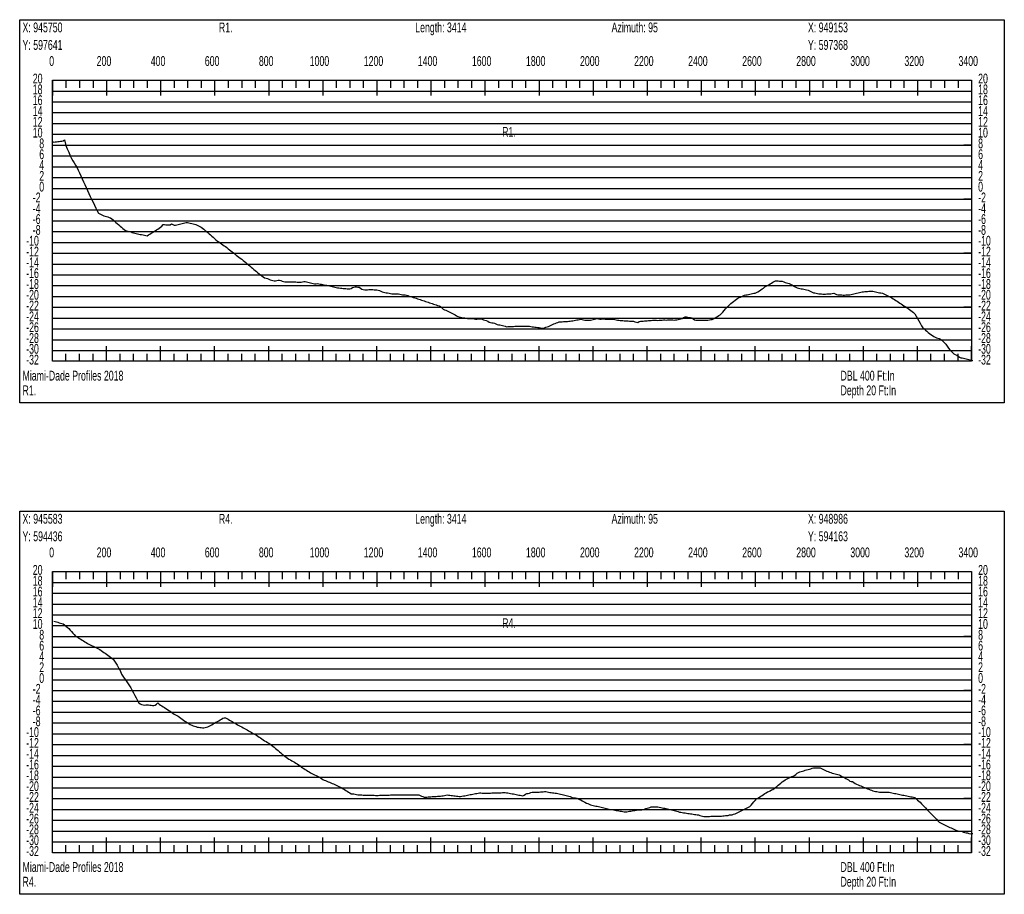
# Model space of a CAD drawing. Header units: feet. Extents: x 1 to 30, y -268 to -1.
# Tile 90 of 94: x 1 to 10, y -9 to -1. Entities that reach past the tile are written whole.
import ezdxf

# ---------------------------------------------------------------- set-up
doc = ezdxf.new("R2010")
doc.units = ezdxf.units.FT
doc.header["$MEASUREMENT"] = 0
doc.layers.add('LABELS', color=7, linetype='Continuous')
doc.layers.add('XSECTION', color=7, linetype='Continuous')

msp = doc.modelspace()

# ---------------------------------------------------------------- linework, layer by layer
at = {"layer": 'XSECTION', "color": 0, "linetype": 'Continuous'}
for points in [[(1, -1), (10.106, -1), (10.106, -4.545), (1, -4.545), (1, -1)], [(1.303, -1.56), (9.803, -1.56), (9.803, -4.16), (1.303, -4.16), (1.303, -1.56)], [(1.303, -1.56), (1.303, -1.701)], [(1.303, -1.56), (1.303, -1.701)], [(1.303, -1.56), (1.303, -1.63)], [(1.303, -1.56), (1.303, -1.63)], [(1.428, -1.56), (1.428, -1.63)], [(1.553, -1.56), (1.553, -1.63)], [(1.678, -1.56), (1.678, -1.63)], [(1.803, -1.56), (1.803, -1.701)], [(1.803, -1.56), (1.803, -1.63)], [(1.928, -1.56), (1.928, -1.63)], [(2.053, -1.56), (2.053, -1.63)], [(2.178, -1.56), (2.178, -1.63)], [(2.303, -1.56), (2.303, -1.701)], [(2.303, -1.56), (2.303, -1.63)], [(2.428, -1.56), (2.428, -1.63)], [(2.553, -1.56), (2.553, -1.63)], [(2.678, -1.56), (2.678, -1.63)], [(2.803, -1.56), (2.803, -1.701)], [(2.803, -1.56), (2.803, -1.63)], [(2.928, -1.56), (2.928, -1.63)], [(3.053, -1.56), (3.053, -1.63)], [(3.178, -1.56), (3.178, -1.63)], [(3.303, -1.56), (3.303, -1.701)], [(3.303, -1.56), (3.303, -1.63)], [(3.428, -1.56), (3.428, -1.63)], [(3.553, -1.56), (3.553, -1.63)], [(3.678, -1.56), (3.678, -1.63)], [(3.803, -1.56), (3.803, -1.701)], [(3.803, -1.56), (3.803, -1.63)], [(3.928, -1.56), (3.928, -1.63)], [(4.053, -1.56), (4.053, -1.63)], [(4.178, -1.56), (4.178, -1.63)], [(4.303, -1.56), (4.303, -1.701)], [(4.303, -1.56), (4.303, -1.63)], [(4.428, -1.56), (4.428, -1.63)], [(4.553, -1.56), (4.553, -1.63)], [(4.678, -1.56), (4.678, -1.63)], [(4.803, -1.56), (4.803, -1.701)], [(4.803, -1.56), (4.803, -1.63)], [(4.928, -1.56), (4.928, -1.63)], [(5.053, -1.56), (5.053, -1.63)], [(5.178, -1.56), (5.178, -1.63)], [(5.303, -1.56), (5.303, -1.701)], [(5.303, -1.56), (5.303, -1.63)], [(5.428, -1.56), (5.428, -1.63)], [(5.553, -1.56), (5.553, -1.63)], [(5.678, -1.56), (5.678, -1.63)], [(5.803, -1.56), (5.803, -1.701)], [(5.803, -1.56), (5.803, -1.63)], [(5.928, -1.56), (5.928, -1.63)], [(6.053, -1.56), (6.053, -1.63)], [(6.178, -1.56), (6.178, -1.63)], [(6.303, -1.56), (6.303, -1.701)], [(6.303, -1.56), (6.303, -1.63)], [(6.428, -1.56), (6.428, -1.63)], [(6.553, -1.56), (6.553, -1.63)], [(6.678, -1.56), (6.678, -1.63)], [(6.803, -1.56), (6.803, -1.701)], [(6.803, -1.56), (6.803, -1.63)], [(6.928, -1.56), (6.928, -1.63)], [(7.053, -1.56), (7.053, -1.63)], [(7.178, -1.56), (7.178, -1.63)], [(7.303, -1.56), (7.303, -1.701)], [(7.303, -1.56), (7.303, -1.63)], [(7.428, -1.56), (7.428, -1.63)], [(7.553, -1.56), (7.553, -1.63)], [(7.678, -1.56), (7.678, -1.63)], [(7.803, -1.56), (7.803, -1.701)], [(7.803, -1.56), (7.803, -1.63)], [(7.928, -1.56), (7.928, -1.63)], [(8.053, -1.56), (8.053, -1.63)], [(8.178, -1.56), (8.178, -1.63)], [(8.303, -1.56), (8.303, -1.701)], [(8.303, -1.56), (8.303, -1.63)], [(8.428, -1.56), (8.428, -1.63)], [(8.553, -1.56), (8.553, -1.63)], [(8.678, -1.56), (8.678, -1.63)], [(8.803, -1.56), (8.803, -1.701)], [(8.803, -1.56), (8.803, -1.63)], [(8.928, -1.56), (8.928, -1.63)], [(9.053, -1.56), (9.053, -1.63)], [(9.178, -1.56), (9.178, -1.63)], [(9.303, -1.56), (9.303, -1.701)], [(9.303, -1.56), (9.303, -1.63)], [(9.428, -1.56), (9.428, -1.63)], [(9.553, -1.56), (9.553, -1.63)], [(9.678, -1.56), (9.678, -1.63)], [(9.803, -1.56), (9.803, -1.701)], [(9.803, -1.56), (9.803, -1.63)], [(1.303, -2.16), (1.373, -2.16)], [(9.803, -2.16), (9.733, -2.16)], [(1.303, -2.66), (1.373, -2.66)], [(9.803, -2.66), (9.733, -2.66)], [(1.303, -3.16), (1.373, -3.16)], [(9.803, -3.16), (9.733, -3.16)], [(1.303, -3.66), (1.373, -3.66)], [(9.803, -3.66), (9.733, -3.66)], [(1.303, -4.16), (1.303, -4.019)], [(1.303, -4.16), (1.303, -4.019)], [(1.303, -4.16), (1.303, -4.09)], [(1.303, -4.16), (1.303, -4.09)], [(1.428, -4.16), (1.428, -4.09)], [(1.553, -4.16), (1.553, -4.09)], [(1.678, -4.16), (1.678, -4.09)], [(1.803, -4.16), (1.803, -4.019)], [(1.803, -4.16), (1.803, -4.09)], [(1.928, -4.16), (1.928, -4.09)], [(2.053, -4.16), (2.053, -4.09)], [(2.178, -4.16), (2.178, -4.09)], [(2.303, -4.16), (2.303, -4.019)], [(2.303, -4.16), (2.303, -4.09)], [(2.428, -4.16), (2.428, -4.09)], [(2.553, -4.16), (2.553, -4.09)], [(2.678, -4.16), (2.678, -4.09)], [(2.803, -4.16), (2.803, -4.019)], [(2.803, -4.16), (2.803, -4.09)], [(2.928, -4.16), (2.928, -4.09)], [(3.053, -4.16), (3.053, -4.09)], [(3.178, -4.16), (3.178, -4.09)], [(3.303, -4.16), (3.303, -4.019)], [(3.303, -4.16), (3.303, -4.09)], [(3.428, -4.16), (3.428, -4.09)], [(3.553, -4.16), (3.553, -4.09)], [(3.678, -4.16), (3.678, -4.09)], [(3.803, -4.16), (3.803, -4.019)], [(3.803, -4.16), (3.803, -4.09)], [(3.928, -4.16), (3.928, -4.09)], [(4.053, -4.16), (4.053, -4.09)], [(4.178, -4.16), (4.178, -4.09)], [(4.303, -4.16), (4.303, -4.019)], [(4.303, -4.16), (4.303, -4.09)], [(4.428, -4.16), (4.428, -4.09)], [(4.553, -4.16), (4.553, -4.09)], [(4.678, -4.16), (4.678, -4.09)], [(4.803, -4.16), (4.803, -4.019)], [(4.803, -4.16), (4.803, -4.09)], [(4.928, -4.16), (4.928, -4.09)], [(5.053, -4.16), (5.053, -4.09)], [(5.178, -4.16), (5.178, -4.09)], [(5.303, -4.16), (5.303, -4.019)], [(5.303, -4.16), (5.303, -4.09)], [(5.428, -4.16), (5.428, -4.09)], [(5.553, -4.16), (5.553, -4.09)], [(5.678, -4.16), (5.678, -4.09)], [(5.803, -4.16), (5.803, -4.019)], [(5.803, -4.16), (5.803, -4.09)], [(5.928, -4.16), (5.928, -4.09)], [(6.053, -4.16), (6.053, -4.09)], [(6.178, -4.16), (6.178, -4.09)], [(6.303, -4.16), (6.303, -4.019)], [(6.303, -4.16), (6.303, -4.09)], [(6.428, -4.16), (6.428, -4.09)], [(6.553, -4.16), (6.553, -4.09)], [(6.678, -4.16), (6.678, -4.09)], [(6.803, -4.16), (6.803, -4.019)], [(6.803, -4.16), (6.803, -4.09)], [(6.928, -4.16), (6.928, -4.09)], [(7.053, -4.16), (7.053, -4.09)], [(7.178, -4.16), (7.178, -4.09)], [(7.303, -4.16), (7.303, -4.019)], [(7.303, -4.16), (7.303, -4.09)], [(7.428, -4.16), (7.428, -4.09)], [(7.553, -4.16), (7.553, -4.09)], [(7.678, -4.16), (7.678, -4.09)], [(7.803, -4.16), (7.803, -4.019)], [(7.803, -4.16), (7.803, -4.09)], [(7.928, -4.16), (7.928, -4.09)], [(8.053, -4.16), (8.053, -4.09)], [(8.178, -4.16), (8.178, -4.09)], [(8.303, -4.16), (8.303, -4.019)], [(8.303, -4.16), (8.303, -4.09)], [(8.428, -4.16), (8.428, -4.09)], [(8.553, -4.16), (8.553, -4.09)], [(8.678, -4.16), (8.678, -4.09)], [(8.803, -4.16), (8.803, -4.019)], [(8.803, -4.16), (8.803, -4.09)], [(8.928, -4.16), (8.928, -4.09)], [(9.053, -4.16), (9.053, -4.09)], [(9.178, -4.16), (9.178, -4.09)], [(9.303, -4.16), (9.303, -4.019)], [(9.303, -4.16), (9.303, -4.09)], [(9.428, -4.16), (9.428, -4.09)], [(9.553, -4.16), (9.553, -4.09)], [(9.678, -4.16), (9.678, -4.09)], [(9.803, -4.16), (9.803, -4.019)], [(9.803, -4.16), (9.803, -4.09)], [(1, -5.545), (10.106, -5.545), (10.106, -9.09), (1, -9.09), (1, -5.545)], [(1.303, -6.105), (9.803, -6.105), (9.803, -8.705), (1.303, -8.705), (1.303, -6.105)], [(1.303, -6.105), (1.303, -6.246)], [(1.303, -6.105), (1.303, -6.246)], [(1.303, -6.105), (1.303, -6.175)], [(1.303, -6.105), (1.303, -6.175)], [(1.428, -6.105), (1.428, -6.175)], [(1.553, -6.105), (1.553, -6.175)], [(1.678, -6.105), (1.678, -6.175)], [(1.803, -6.105), (1.803, -6.246)], [(1.803, -6.105), (1.803, -6.175)], [(1.928, -6.105), (1.928, -6.175)], [(2.053, -6.105), (2.053, -6.175)], [(2.178, -6.105), (2.178, -6.175)], [(2.303, -6.105), (2.303, -6.246)], [(2.303, -6.105), (2.303, -6.175)], [(2.428, -6.105), (2.428, -6.175)], [(2.553, -6.105), (2.553, -6.175)], [(2.678, -6.105), (2.678, -6.175)], [(2.803, -6.105), (2.803, -6.246)], [(2.803, -6.105), (2.803, -6.175)], [(2.928, -6.105), (2.928, -6.175)], [(3.053, -6.105), (3.053, -6.175)], [(3.178, -6.105), (3.178, -6.175)], [(3.303, -6.105), (3.303, -6.246)], [(3.303, -6.105), (3.303, -6.175)], [(3.428, -6.105), (3.428, -6.175)], [(3.553, -6.105), (3.553, -6.175)], [(3.678, -6.105), (3.678, -6.175)], [(3.803, -6.105), (3.803, -6.246)], [(3.803, -6.105), (3.803, -6.175)], [(3.928, -6.105), (3.928, -6.175)], [(4.053, -6.105), (4.053, -6.175)], [(4.178, -6.105), (4.178, -6.175)], [(4.303, -6.105), (4.303, -6.246)], [(4.303, -6.105), (4.303, -6.175)], [(4.428, -6.105), (4.428, -6.175)], [(4.553, -6.105), (4.553, -6.175)], [(4.678, -6.105), (4.678, -6.175)], [(4.803, -6.105), (4.803, -6.246)], [(4.803, -6.105), (4.803, -6.175)], [(4.928, -6.105), (4.928, -6.175)], [(5.053, -6.105), (5.053, -6.175)], [(5.178, -6.105), (5.178, -6.175)], [(5.303, -6.105), (5.303, -6.246)], [(5.303, -6.105), (5.303, -6.175)], [(5.428, -6.105), (5.428, -6.175)], [(5.553, -6.105), (5.553, -6.175)], [(5.678, -6.105), (5.678, -6.175)], [(5.803, -6.105), (5.803, -6.246)], [(5.803, -6.105), (5.803, -6.175)], [(5.928, -6.105), (5.928, -6.175)], [(6.053, -6.105), (6.053, -6.175)], [(6.178, -6.105), (6.178, -6.175)], [(6.303, -6.105), (6.303, -6.246)], [(6.303, -6.105), (6.303, -6.175)], [(6.428, -6.105), (6.428, -6.175)], [(6.553, -6.105), (6.553, -6.175)], [(6.678, -6.105), (6.678, -6.175)], [(6.803, -6.105), (6.803, -6.246)], [(6.803, -6.105), (6.803, -6.175)], [(6.928, -6.105), (6.928, -6.175)], [(7.053, -6.105), (7.053, -6.175)], [(7.178, -6.105), (7.178, -6.175)], [(7.303, -6.105), (7.303, -6.246)], [(7.303, -6.105), (7.303, -6.175)], [(7.428, -6.105), (7.428, -6.175)], [(7.553, -6.105), (7.553, -6.175)], [(7.678, -6.105), (7.678, -6.175)], [(7.803, -6.105), (7.803, -6.246)], [(7.803, -6.105), (7.803, -6.175)], [(7.928, -6.105), (7.928, -6.175)], [(8.053, -6.105), (8.053, -6.175)], [(8.178, -6.105), (8.178, -6.175)], [(8.303, -6.105), (8.303, -6.246)], [(8.303, -6.105), (8.303, -6.175)], [(8.428, -6.105), (8.428, -6.175)], [(8.553, -6.105), (8.553, -6.175)], [(8.678, -6.105), (8.678, -6.175)], [(8.803, -6.105), (8.803, -6.246)], [(8.803, -6.105), (8.803, -6.175)], [(8.928, -6.105), (8.928, -6.175)], [(9.053, -6.105), (9.053, -6.175)], [(9.178, -6.105), (9.178, -6.175)], [(9.303, -6.105), (9.303, -6.246)], [(9.303, -6.105), (9.303, -6.175)], [(9.428, -6.105), (9.428, -6.175)], [(9.553, -6.105), (9.553, -6.175)], [(9.678, -6.105), (9.678, -6.175)], [(9.803, -6.105), (9.803, -6.246)], [(9.803, -6.105), (9.803, -6.175)], [(1.303, -6.705), (1.373, -6.705)], [(9.803, -6.705), (9.733, -6.705)], [(1.303, -7.205), (1.373, -7.205)], [(9.803, -7.205), (9.733, -7.205)], [(1.303, -7.705), (1.373, -7.705)], [(9.803, -7.705), (9.733, -7.705)], [(1.303, -8.205), (1.373, -8.205)], [(9.803, -8.205), (9.733, -8.205)], [(1.303, -8.705), (1.303, -8.564)], [(1.303, -8.705), (1.303, -8.564)], [(1.303, -8.705), (1.303, -8.635)], [(1.303, -8.705), (1.303, -8.635)], [(1.428, -8.705), (1.428, -8.635)], [(1.553, -8.705), (1.553, -8.635)], [(1.678, -8.705), (1.678, -8.635)], [(1.803, -8.705), (1.803, -8.564)], [(1.803, -8.705), (1.803, -8.635)], [(1.928, -8.705), (1.928, -8.635)], [(2.053, -8.705), (2.053, -8.635)], [(2.178, -8.705), (2.178, -8.635)], [(2.303, -8.705), (2.303, -8.564)], [(2.303, -8.705), (2.303, -8.635)], [(2.428, -8.705), (2.428, -8.635)], [(2.553, -8.705), (2.553, -8.635)], [(2.678, -8.705), (2.678, -8.635)], [(2.803, -8.705), (2.803, -8.564)], [(2.803, -8.705), (2.803, -8.635)], [(2.928, -8.705), (2.928, -8.635)], [(3.053, -8.705), (3.053, -8.635)], [(3.178, -8.705), (3.178, -8.635)], [(3.303, -8.705), (3.303, -8.564)], [(3.303, -8.705), (3.303, -8.635)], [(3.428, -8.705), (3.428, -8.635)], [(3.553, -8.705), (3.553, -8.635)], [(3.678, -8.705), (3.678, -8.635)], [(3.803, -8.705), (3.803, -8.564)], [(3.803, -8.705), (3.803, -8.635)], [(3.928, -8.705), (3.928, -8.635)], [(4.053, -8.705), (4.053, -8.635)], [(4.178, -8.705), (4.178, -8.635)], [(4.303, -8.705), (4.303, -8.564)], [(4.303, -8.705), (4.303, -8.635)], [(4.428, -8.705), (4.428, -8.635)], [(4.553, -8.705), (4.553, -8.635)], [(4.678, -8.705), (4.678, -8.635)], [(4.803, -8.705), (4.803, -8.564)], [(4.803, -8.705), (4.803, -8.635)], [(4.928, -8.705), (4.928, -8.635)], [(5.053, -8.705), (5.053, -8.635)], [(5.178, -8.705), (5.178, -8.635)], [(5.303, -8.705), (5.303, -8.564)], [(5.303, -8.705), (5.303, -8.635)], [(5.428, -8.705), (5.428, -8.635)], [(5.553, -8.705), (5.553, -8.635)], [(5.678, -8.705), (5.678, -8.635)], [(5.803, -8.705), (5.803, -8.564)], [(5.803, -8.705), (5.803, -8.635)], [(5.928, -8.705), (5.928, -8.635)], [(6.053, -8.705), (6.053, -8.635)], [(6.178, -8.705), (6.178, -8.635)], [(6.303, -8.705), (6.303, -8.564)], [(6.303, -8.705), (6.303, -8.635)], [(6.428, -8.705), (6.428, -8.635)], [(6.553, -8.705), (6.553, -8.635)], [(6.678, -8.705), (6.678, -8.635)], [(6.803, -8.705), (6.803, -8.564)], [(6.803, -8.705), (6.803, -8.635)], [(6.928, -8.705), (6.928, -8.635)], [(7.053, -8.705), (7.053, -8.635)], [(7.178, -8.705), (7.178, -8.635)], [(7.303, -8.705), (7.303, -8.564)], [(7.303, -8.705), (7.303, -8.635)], [(7.428, -8.705), (7.428, -8.635)], [(7.553, -8.705), (7.553, -8.635)], [(7.678, -8.705), (7.678, -8.635)], [(7.803, -8.705), (7.803, -8.564)], [(7.803, -8.705), (7.803, -8.635)], [(7.928, -8.705), (7.928, -8.635)], [(8.053, -8.705), (8.053, -8.635)], [(8.178, -8.705), (8.178, -8.635)], [(8.303, -8.705), (8.303, -8.564)], [(8.303, -8.705), (8.303, -8.635)], [(8.428, -8.705), (8.428, -8.635)], [(8.553, -8.705), (8.553, -8.635)], [(8.678, -8.705), (8.678, -8.635)], [(8.803, -8.705), (8.803, -8.564)], [(8.803, -8.705), (8.803, -8.635)], [(8.928, -8.705), (8.928, -8.635)], [(9.053, -8.705), (9.053, -8.635)], [(9.178, -8.705), (9.178, -8.635)], [(9.303, -8.705), (9.303, -8.564)], [(9.303, -8.705), (9.303, -8.635)], [(9.428, -8.705), (9.428, -8.635)], [(9.553, -8.705), (9.553, -8.635)], [(9.678, -8.705), (9.678, -8.635)], [(9.803, -8.705), (9.803, -8.564)], [(9.803, -8.705), (9.803, -8.635)]]:
    msp.add_lwpolyline(points, dxfattribs=at)
at = {"layer": 'XSECTION', "color": 0}
for points in [[(1.303, -1.66), (9.803, -1.66)], [(1.303, -1.76), (9.803, -1.76)], [(1.303, -1.86), (9.803, -1.86)], [(1.303, -1.96), (9.803, -1.96)], [(1.303, -2.06), (9.803, -2.06)], [(1.303, -2.16), (9.803, -2.16)], [(1.303, -2.26), (9.803, -2.26)], [(1.303, -2.36), (9.803, -2.36)], [(1.303, -2.46), (9.803, -2.46)], [(1.303, -2.56), (9.803, -2.56)], [(1.303, -2.66), (9.803, -2.66)], [(1.303, -2.76), (9.803, -2.76)], [(1.303, -2.86), (9.803, -2.86)], [(1.303, -2.96), (9.803, -2.96)], [(1.303, -3.06), (9.803, -3.06)], [(1.303, -3.16), (9.803, -3.16)], [(1.303, -3.26), (9.803, -3.26)], [(1.303, -3.36), (9.803, -3.36)], [(1.303, -3.46), (9.803, -3.46)], [(1.303, -3.56), (9.803, -3.56)], [(1.303, -3.66), (9.803, -3.66)], [(1.303, -3.76), (9.803, -3.76)], [(1.303, -3.86), (9.803, -3.86)], [(1.303, -3.96), (9.803, -3.96)], [(1.303, -4.06), (9.803, -4.06)], [(1.303, -6.205), (9.803, -6.205)], [(1.303, -6.305), (9.803, -6.305)], [(1.303, -6.405), (9.803, -6.405)], [(1.303, -6.505), (9.803, -6.505)], [(1.303, -6.605), (9.803, -6.605)], [(1.303, -6.705), (9.803, -6.705)], [(1.303, -6.805), (9.803, -6.805)], [(1.303, -6.905), (9.803, -6.905)], [(1.303, -7.005), (9.803, -7.005)], [(1.303, -7.105), (9.803, -7.105)], [(1.303, -7.205), (9.803, -7.205)], [(1.303, -7.305), (9.803, -7.305)], [(1.303, -7.405), (9.803, -7.405)], [(1.303, -7.505), (9.803, -7.505)], [(1.303, -7.605), (9.803, -7.605)], [(1.303, -7.705), (9.803, -7.705)], [(1.303, -7.805), (9.803, -7.805)], [(1.303, -7.905), (9.803, -7.905)], [(1.303, -8.005), (9.803, -8.005)], [(1.303, -8.105), (9.803, -8.105)], [(1.303, -8.205), (9.803, -8.205)], [(1.303, -8.305), (9.803, -8.305)], [(1.303, -8.405), (9.803, -8.405)], [(1.303, -8.505), (9.803, -8.505)], [(1.303, -8.605), (9.803, -8.605)]]:
    msp.add_lwpolyline(points, dxfattribs=at)
at = {"layer": 'XSECTION', "color": 5, "linetype": 'Continuous'}
for points in [[(1.303, -2.128), (1.3155, -2.133), (1.328, -2.131), (1.3405, -2.1295), (1.353, -2.128), (1.3655, -2.126), (1.378, -2.1245), (1.3905, -2.125), (1.403, -2.12), (1.4155, -2.112), (1.428, -2.1645), (1.4405, -2.196), (1.453, -2.226), (1.4655, -2.2585), (1.478, -2.284), (1.4905, -2.3045), (1.503, -2.3245), (1.5155, -2.345), (1.528, -2.3655), (1.5405, -2.3905), (1.553, -2.4175), (1.5655, -2.4445), (1.578, -2.4715), (1.5905, -2.4985), (1.603, -2.5255), (1.6155, -2.5525), (1.628, -2.5795), (1.6405, -2.607), (1.653, -2.634), (1.6655, -2.661), (1.678, -2.688), (1.6905, -2.715), (1.703, -2.742), (1.7155, -2.769), (1.728, -2.79), (1.7405, -2.7965), (1.753, -2.803), (1.7655, -2.8095), (1.778, -2.8135), (1.7905, -2.8175), (1.803, -2.821), (1.8155, -2.825), (1.828, -2.8285), (1.8405, -2.8325), (1.853, -2.841), (1.8655, -2.8525), (1.878, -2.8635), (1.8905, -2.875), (1.903, -2.8865), (1.9155, -2.898), (1.928, -2.909), (1.9405, -2.9205), (1.953, -2.931), (1.9655, -2.9405), (1.978, -2.949), (1.9905, -2.9545), (2.003, -2.9565), (2.0155, -2.958), (2.028, -2.9605), (2.0405, -2.9675), (2.053, -2.9715), (2.0655, -2.974), (2.078, -2.977), (2.0905, -2.9795), (2.103, -2.9825), (2.1155, -2.9855), (2.128, -2.988), (2.1405, -2.991), (2.153, -2.9935), (2.1655, -2.9965), (2.178, -2.998), (2.1905, -2.991), (2.203, -2.983), (2.2155, -2.9755), (2.228, -2.9675), (2.2405, -2.9595), (2.253, -2.952), (2.2655, -2.944), (2.278, -2.9365), (2.2905, -2.9285), (2.303, -2.9205), (2.3155, -2.911), (2.328, -2.895), (2.3405, -2.8955), (2.353, -2.896), (2.3655, -2.8965), (2.378, -2.897), (2.3905, -2.8975), (2.403, -2.8895), (2.4155, -2.8935), (2.428, -2.9), (2.4405, -2.9), (2.453, -2.8985), (2.4655, -2.895), (2.478, -2.892), (2.4905, -2.889), (2.503, -2.886), (2.5155, -2.8825), (2.528, -2.8795), (2.5405, -2.8765), (2.553, -2.8765), (2.5655, -2.8795), (2.578, -2.8825), (2.5905, -2.885), (2.603, -2.888), (2.6155, -2.8915), (2.628, -2.8945), (2.6405, -2.9), (2.653, -2.906), (2.6655, -2.9125), (2.678, -2.92), (2.6905, -2.928), (2.703, -2.939), (2.7155, -2.9495), (2.728, -2.959), (2.7405, -2.9685), (2.753, -2.98), (2.7655, -2.9915), (2.778, -3.001), (2.7905, -3.0115), (2.803, -3.024), (2.8155, -3.037), (2.828, -3.048), (2.8405, -3.0545), (2.853, -3.064), (2.8655, -3.074), (2.878, -3.084), (2.8905, -3.091), (2.903, -3.099), (2.9155, -3.1085), (2.928, -3.1185), (2.9405, -3.1275), (2.953, -3.137), (2.9655, -3.1465), (2.978, -3.157), (2.9905, -3.167), (3.003, -3.1775), (3.0155, -3.1875), (3.028, -3.197), (3.0405, -3.2065), (3.053, -3.216), (3.0655, -3.226), (3.078, -3.2365), (3.0905, -3.2465), (3.103, -3.257), (3.1155, -3.2675), (3.128, -3.278), (3.1405, -3.2885), (3.153, -3.299), (3.1655, -3.3095), (3.178, -3.32), (3.1905, -3.3305), (3.203, -3.3415), (3.2155, -3.351), (3.228, -3.359), (3.2405, -3.368), (3.253, -3.38), (3.2655, -3.387), (3.278, -3.3915), (3.2905, -3.3945), (3.303, -3.3995), (3.3155, -3.405), (3.328, -3.408), (3.3405, -3.4115), (3.353, -3.415), (3.3655, -3.415), (3.378, -3.4135), (3.3905, -3.4105), (3.403, -3.4105), (3.4155, -3.413), (3.428, -3.419), (3.4405, -3.423), (3.453, -3.425), (3.4655, -3.425), (3.478, -3.425), (3.4905, -3.425), (3.503, -3.425), (3.5155, -3.425), (3.528, -3.425), (3.5405, -3.425), (3.553, -3.4255), (3.5655, -3.4265), (3.578, -3.428), (3.5905, -3.429), (3.603, -3.4275), (3.6155, -3.4245), (3.628, -3.4215), (3.6405, -3.422), (3.653, -3.425), (3.6655, -3.4285), (3.678, -3.432), (3.6905, -3.4355), (3.703, -3.4385), (3.7155, -3.441), (3.728, -3.4445), (3.7405, -3.442), (3.753, -3.441), (3.7655, -3.444), (3.778, -3.445), (3.7905, -3.4455), (3.803, -3.4485), (3.8155, -3.452), (3.828, -3.455), (3.8405, -3.455), (3.853, -3.4575), (3.8655, -3.4605), (3.878, -3.4635), (3.8905, -3.467), (3.903, -3.4705), (3.9155, -3.474), (3.928, -3.477), (3.9405, -3.4795), (3.953, -3.4795), (3.9655, -3.482), (3.978, -3.4845), (3.9905, -3.485), (4.003, -3.4865), (4.0155, -3.4875), (4.028, -3.4885), (4.0405, -3.4895), (4.053, -3.4895), (4.0655, -3.485), (4.078, -3.4785), (4.0905, -3.473), (4.103, -3.4705), (4.1155, -3.472), (4.128, -3.4735), (4.1405, -3.475), (4.153, -3.4835), (4.1655, -3.493), (4.178, -3.4965), (4.1905, -3.4995), (4.203, -3.499), (4.2155, -3.498), (4.228, -3.497), (4.2405, -3.4965), (4.253, -3.4955), (4.2655, -3.497), (4.278, -3.5), (4.2905, -3.5), (4.303, -3.5), (4.3155, -3.5005), (4.328, -3.504), (4.3405, -3.5105), (4.353, -3.5165), (4.3655, -3.5195), (4.378, -3.5225), (4.3905, -3.5255), (4.403, -3.528), (4.4155, -3.5305), (4.428, -3.533), (4.4405, -3.535), (4.453, -3.535), (4.4655, -3.535), (4.478, -3.535), (4.4905, -3.535), (4.503, -3.536), (4.5155, -3.5385), (4.528, -3.541), (4.5405, -3.5435), (4.553, -3.5455), (4.5655, -3.5455), (4.578, -3.5485), (4.5905, -3.5525), (4.603, -3.5565), (4.6155, -3.5605), (4.628, -3.565), (4.6405, -3.569), (4.653, -3.573), (4.6655, -3.577), (4.678, -3.581), (4.6905, -3.5855), (4.703, -3.5895), (4.7155, -3.5935), (4.728, -3.5975), (4.7405, -3.602), (4.753, -3.606), (4.7655, -3.61), (4.778, -3.614), (4.7905, -3.6185), (4.803, -3.6225), (4.8155, -3.6265), (4.828, -3.6305), (4.8405, -3.6345), (4.853, -3.639), (4.8655, -3.643), (4.878, -3.647), (4.8905, -3.6535), (4.903, -3.666), (4.9155, -3.678), (4.928, -3.683), (4.9405, -3.687), (4.953, -3.693), (4.9655, -3.6995), (4.978, -3.7055), (4.9905, -3.712), (5.003, -3.7185), (5.0155, -3.7245), (5.028, -3.731), (5.0405, -3.7395), (5.053, -3.746), (5.0655, -3.7485), (5.078, -3.751), (5.0905, -3.754), (5.103, -3.7565), (5.1155, -3.759), (5.128, -3.7615), (5.1405, -3.7645), (5.153, -3.765), (5.1655, -3.765), (5.178, -3.765), (5.1905, -3.765), (5.203, -3.7665), (5.2155, -3.77), (5.228, -3.77), (5.2405, -3.7675), (5.253, -3.7655), (5.2655, -3.7685), (5.278, -3.7715), (5.2905, -3.775), (5.303, -3.7785), (5.3155, -3.7825), (5.328, -3.7885), (5.3405, -3.799), (5.353, -3.8015), (5.3655, -3.8035), (5.378, -3.805), (5.3905, -3.8085), (5.403, -3.8135), (5.4155, -3.82), (5.428, -3.821), (5.4405, -3.8225), (5.453, -3.826), (5.4655, -3.8295), (5.478, -3.833), (5.4905, -3.836), (5.503, -3.8395), (5.5155, -3.839), (5.528, -3.8385), (5.5405, -3.8375), (5.553, -3.837), (5.5655, -3.8365), (5.578, -3.8355), (5.5905, -3.8355), (5.603, -3.8355), (5.6155, -3.835), (5.628, -3.835), (5.6405, -3.835), (5.653, -3.835), (5.6655, -3.835), (5.678, -3.835), (5.6905, -3.835), (5.703, -3.835), (5.7155, -3.836), (5.728, -3.8375), (5.7405, -3.8395), (5.753, -3.841), (5.7655, -3.843), (5.778, -3.845), (5.7905, -3.8465), (5.803, -3.8485), (5.8155, -3.8505), (5.828, -3.852), (5.8405, -3.8525), (5.853, -3.8495), (5.8655, -3.845), (5.878, -3.8415), (5.8905, -3.8365), (5.903, -3.8305), (5.9155, -3.825), (5.928, -3.82), (5.9405, -3.8145), (5.953, -3.8095), (5.9655, -3.8045), (5.978, -3.7995), (5.9905, -3.7955), (6.003, -3.7945), (6.0155, -3.7935), (6.028, -3.793), (6.0405, -3.792), (6.053, -3.7915), (6.0655, -3.791), (6.078, -3.79), (6.0905, -3.7885), (6.103, -3.7865), (6.1155, -3.784), (6.128, -3.782), (6.1405, -3.7795), (6.153, -3.7775), (6.1655, -3.775), (6.178, -3.773), (6.1905, -3.7705), (6.203, -3.7725), (6.2155, -3.776), (6.228, -3.7795), (6.2405, -3.7795), (6.253, -3.7795), (6.2655, -3.7795), (6.278, -3.7795), (6.2905, -3.7765), (6.303, -3.7735), (6.3155, -3.77), (6.328, -3.767), (6.3405, -3.765), (6.353, -3.768), (6.3655, -3.77), (6.378, -3.77), (6.3905, -3.7665), (6.403, -3.7675), (6.4155, -3.77), (6.428, -3.77), (6.4405, -3.77), (6.453, -3.77), (6.4655, -3.77), (6.478, -3.77), (6.4905, -3.77), (6.503, -3.773), (6.5155, -3.776), (6.528, -3.778), (6.5405, -3.78), (6.553, -3.781), (6.5655, -3.782), (6.578, -3.783), (6.5905, -3.784), (6.603, -3.785), (6.6155, -3.785), (6.628, -3.7865), (6.6405, -3.79), (6.653, -3.79), (6.6655, -3.79), (6.678, -3.79), (6.6905, -3.7935), (6.703, -3.797), (6.7155, -3.7995), (6.728, -3.7925), (6.7405, -3.79), (6.753, -3.789), (6.7655, -3.788), (6.778, -3.7865), (6.7905, -3.7855), (6.803, -3.784), (6.8155, -3.783), (6.828, -3.782), (6.8405, -3.7815), (6.853, -3.7805), (6.8655, -3.78), (6.878, -3.7795), (6.8905, -3.779), (6.903, -3.783), (6.9155, -3.78), (6.928, -3.78), (6.9405, -3.779), (6.953, -3.776), (6.9655, -3.777), (6.978, -3.78), (6.9905, -3.7765), (7.003, -3.775), (7.0155, -3.775), (7.028, -3.7755), (7.0405, -3.7775), (7.053, -3.7795), (7.0655, -3.7775), (7.078, -3.7755), (7.0905, -3.773), (7.103, -3.771), (7.1155, -3.768), (7.128, -3.765), (7.1405, -3.7555), (7.153, -3.75), (7.1655, -3.75), (7.178, -3.753), (7.1905, -3.755), (7.203, -3.755), (7.2155, -3.759), (7.228, -3.7655), (7.2405, -3.775), (7.253, -3.78), (7.2655, -3.78), (7.278, -3.78), (7.2905, -3.78), (7.303, -3.78), (7.3155, -3.78), (7.328, -3.78), (7.3405, -3.78), (7.353, -3.78), (7.3655, -3.779), (7.378, -3.7765), (7.3905, -3.774), (7.403, -3.772), (7.4155, -3.768), (7.428, -3.76), (7.4405, -3.752), (7.453, -3.744), (7.4655, -3.7375), (7.478, -3.729), (7.4905, -3.7185), (7.503, -3.704), (7.5155, -3.69), (7.528, -3.676), (7.5405, -3.662), (7.553, -3.6485), (7.5655, -3.6365), (7.578, -3.6265), (7.5905, -3.6165), (7.603, -3.606), (7.6155, -3.5955), (7.628, -3.585), (7.6405, -3.5765), (7.653, -3.57), (7.6655, -3.5665), (7.678, -3.5615), (7.6905, -3.555), (7.703, -3.549), (7.7155, -3.545), (7.728, -3.545), (7.7405, -3.5425), (7.753, -3.539), (7.7655, -3.5355), (7.778, -3.532), (7.7905, -3.5285), (7.803, -3.5285), (7.8155, -3.524), (7.828, -3.518), (7.8405, -3.509), (7.853, -3.4995), (7.8655, -3.491), (7.878, -3.482), (7.8905, -3.4725), (7.903, -3.4635), (7.9155, -3.458), (7.928, -3.451), (7.9405, -3.4435), (7.953, -3.436), (7.9655, -3.428), (7.978, -3.421), (7.9905, -3.417), (8.003, -3.4155), (8.0155, -3.4165), (8.028, -3.4175), (8.0405, -3.4185), (8.053, -3.4195), (8.0655, -3.425), (8.078, -3.431), (8.0905, -3.4345), (8.103, -3.4375), (8.1155, -3.441), (8.128, -3.447), (8.1405, -3.453), (8.153, -3.4595), (8.1655, -3.467), (8.178, -3.474), (8.1905, -3.4805), (8.203, -3.4835), (8.2155, -3.487), (8.228, -3.49), (8.2405, -3.49), (8.253, -3.4915), (8.2655, -3.4945), (8.278, -3.4975), (8.2905, -3.5005), (8.303, -3.507), (8.3155, -3.5135), (8.328, -3.5195), (8.3405, -3.525), (8.353, -3.5275), (8.3655, -3.53), (8.378, -3.532), (8.3905, -3.5345), (8.403, -3.535), (8.4155, -3.535), (8.428, -3.5385), (8.4405, -3.539), (8.453, -3.538), (8.4655, -3.537), (8.478, -3.536), (8.4905, -3.535), (8.503, -3.535), (8.5155, -3.5325), (8.528, -3.531), (8.5405, -3.537), (8.553, -3.5415), (8.5655, -3.545), (8.578, -3.545), (8.5905, -3.545), (8.603, -3.5455), (8.6155, -3.5485), (8.628, -3.548), (8.6405, -3.545), (8.653, -3.545), (8.6655, -3.545), (8.678, -3.545), (8.6905, -3.5415), (8.703, -3.5385), (8.7155, -3.5355), (8.728, -3.5325), (8.7405, -3.529), (8.753, -3.526), (8.7655, -3.5235), (8.778, -3.521), (8.7905, -3.5185), (8.803, -3.516), (8.8155, -3.5145), (8.828, -3.514), (8.8405, -3.513), (8.853, -3.512), (8.8655, -3.5115), (8.878, -3.5105), (8.8905, -3.5115), (8.903, -3.5145), (8.9155, -3.517), (8.928, -3.5195), (8.9405, -3.5225), (8.953, -3.525), (8.9655, -3.5275), (8.978, -3.5305), (8.9905, -3.5365), (9.003, -3.5425), (9.0155, -3.5485), (9.028, -3.555), (9.0405, -3.561), (9.053, -3.567), (9.0655, -3.5735), (9.078, -3.5805), (9.0905, -3.5885), (9.103, -3.597), (9.1155, -3.605), (9.128, -3.613), (9.1405, -3.621), (9.153, -3.629), (9.1655, -3.637), (9.178, -3.6455), (9.1905, -3.654), (9.203, -3.663), (9.2155, -3.672), (9.228, -3.6815), (9.2405, -3.6905), (9.253, -3.6995), (9.2655, -3.7095), (9.278, -3.72), (9.2905, -3.742), (9.303, -3.764), (9.3155, -3.786), (9.328, -3.8085), (9.3405, -3.8305), (9.353, -3.849), (9.3655, -3.8605), (9.378, -3.872), (9.3905, -3.8815), (9.403, -3.892), (9.4155, -3.902), (9.428, -3.9125), (9.4405, -3.9225), (9.453, -3.9295), (9.4655, -3.936), (9.478, -3.9435), (9.4905, -3.947), (9.503, -3.9495), (9.5155, -3.9565), (9.528, -3.965), (9.5405, -3.9775), (9.553, -3.99), (9.5655, -4.0025), (9.578, -4.0205), (9.5905, -4.039), (9.603, -4.054), (9.6155, -4.067), (9.628, -4.079), (9.6405, -4.0895), (9.653, -4.097), (9.6655, -4.1045), (9.678, -4.1135), (9.6905, -4.123), (9.703, -4.1265), (9.7155, -4.128), (9.728, -4.13), (9.7405, -4.1325), (9.753, -4.136), (9.7655, -4.139), (9.778, -4.142), (9.7905, -4.145), (9.803, -4.148), (9.8155, -4.151)], [(1.316, -6.563), (1.328, -6.567), (1.3405, -6.5705), (1.353, -6.574), (1.3655, -6.578), (1.378, -6.5815), (1.3905, -6.585), (1.403, -6.589), (1.4155, -6.5985), (1.428, -6.6095), (1.4405, -6.6205), (1.453, -6.632), (1.4655, -6.646), (1.478, -6.66), (1.4905, -6.674), (1.503, -6.6875), (1.5155, -6.7015), (1.528, -6.709), (1.5405, -6.716), (1.553, -6.723), (1.5655, -6.731), (1.578, -6.7385), (1.5905, -6.7465), (1.603, -6.7545), (1.6155, -6.762), (1.628, -6.7695), (1.6405, -6.7755), (1.653, -6.7815), (1.6655, -6.788), (1.678, -6.794), (1.6905, -6.8), (1.703, -6.806), (1.7155, -6.812), (1.728, -6.8185), (1.7405, -6.8265), (1.753, -6.8355), (1.7655, -6.844), (1.778, -6.8525), (1.7905, -6.861), (1.803, -6.87), (1.8155, -6.8785), (1.828, -6.887), (1.8405, -6.896), (1.853, -6.9045), (1.8655, -6.9165), (1.878, -6.934), (1.8905, -6.952), (1.903, -6.972), (1.9155, -7), (1.928, -7.0195), (1.9405, -7.0525), (1.953, -7.071), (1.9655, -7.0895), (1.978, -7.1075), (1.9905, -7.126), (2.003, -7.144), (2.0155, -7.162), (2.028, -7.181), (2.0405, -7.204), (2.053, -7.227), (2.0655, -7.25), (2.078, -7.273), (2.0905, -7.2965), (2.103, -7.3195), (2.1155, -7.3285), (2.128, -7.334), (2.1405, -7.338), (2.153, -7.342), (2.1655, -7.3385), (2.178, -7.336), (2.1905, -7.3375), (2.203, -7.3395), (2.2155, -7.341), (2.228, -7.343), (2.2405, -7.345), (2.253, -7.341), (2.2655, -7.3305), (2.278, -7.3195), (2.2905, -7.3315), (2.303, -7.34), (2.3155, -7.348), (2.328, -7.355), (2.3405, -7.3635), (2.353, -7.372), (2.3655, -7.3805), (2.378, -7.389), (2.3905, -7.397), (2.403, -7.4055), (2.4155, -7.414), (2.428, -7.4225), (2.4405, -7.431), (2.453, -7.436), (2.4655, -7.443), (2.478, -7.452), (2.4905, -7.4615), (2.503, -7.4715), (2.5155, -7.479), (2.528, -7.487), (2.5405, -7.495), (2.553, -7.503), (2.5655, -7.511), (2.578, -7.519), (2.5905, -7.527), (2.603, -7.531), (2.6155, -7.5345), (2.628, -7.539), (2.6405, -7.543), (2.653, -7.5445), (2.6655, -7.546), (2.678, -7.5475), (2.6905, -7.549), (2.703, -7.55), (2.7155, -7.5485), (2.728, -7.545), (2.7405, -7.5415), (2.753, -7.536), (2.7655, -7.5285), (2.778, -7.521), (2.7905, -7.5135), (2.803, -7.5065), (2.8155, -7.499), (2.828, -7.4915), (2.8405, -7.484), (2.853, -7.4765), (2.8655, -7.469), (2.878, -7.4615), (2.8905, -7.4575), (2.903, -7.4575), (2.9155, -7.4645), (2.928, -7.4715), (2.9405, -7.4785), (2.953, -7.4855), (2.9655, -7.4925), (2.978, -7.4995), (2.9905, -7.5065), (3.003, -7.5135), (3.0155, -7.521), (3.028, -7.528), (3.0405, -7.535), (3.053, -7.542), (3.0655, -7.549), (3.078, -7.556), (3.0905, -7.563), (3.103, -7.57), (3.1155, -7.577), (3.128, -7.584), (3.1405, -7.591), (3.153, -7.598), (3.1655, -7.605), (3.178, -7.612), (3.1905, -7.619), (3.203, -7.6265), (3.2155, -7.635), (3.228, -7.6435), (3.2405, -7.652), (3.253, -7.661), (3.2655, -7.669), (3.278, -7.677), (3.2905, -7.6845), (3.303, -7.693), (3.3155, -7.7025), (3.328, -7.7115), (3.3405, -7.7205), (3.353, -7.73), (3.3655, -7.74), (3.378, -7.7505), (3.3905, -7.761), (3.403, -7.772), (3.4155, -7.7825), (3.428, -7.793), (3.4405, -7.8035), (3.453, -7.8135), (3.4655, -7.8225), (3.478, -7.831), (3.4905, -7.8395), (3.503, -7.8465), (3.5155, -7.854), (3.528, -7.8615), (3.5405, -7.869), (3.553, -7.8765), (3.5655, -7.884), (3.578, -7.8915), (3.5905, -7.9), (3.603, -7.9095), (3.6155, -7.919), (3.628, -7.9275), (3.6405, -7.934), (3.653, -7.942), (3.6655, -7.9505), (3.678, -7.9585), (3.6905, -7.9655), (3.703, -7.972), (3.7155, -7.978), (3.728, -7.9845), (3.7405, -7.991), (3.753, -7.9975), (3.7655, -8.004), (3.778, -8.0105), (3.7905, -8.019), (3.803, -8.027), (3.8155, -8.0335), (3.828, -8.0385), (3.8405, -8.0435), (3.853, -8.049), (3.8655, -8.054), (3.878, -8.059), (3.8905, -8.064), (3.903, -8.069), (3.9155, -8.074), (3.928, -8.0795), (3.9405, -8.0855), (3.953, -8.092), (3.9655, -8.0985), (3.978, -8.106), (3.9905, -8.1135), (4.003, -8.1215), (4.0155, -8.129), (4.028, -8.137), (4.0405, -8.1445), (4.053, -8.1525), (4.0655, -8.16), (4.078, -8.16), (4.0905, -8.1615), (4.103, -8.1645), (4.1155, -8.1675), (4.128, -8.17), (4.1405, -8.1705), (4.153, -8.1705), (4.1655, -8.171), (4.178, -8.1715), (4.1905, -8.1715), (4.203, -8.172), (4.2155, -8.1725), (4.228, -8.173), (4.2405, -8.173), (4.253, -8.1735), (4.2655, -8.174), (4.278, -8.174), (4.2905, -8.1745), (4.303, -8.1745), (4.3155, -8.1745), (4.328, -8.174), (4.3405, -8.1735), (4.353, -8.173), (4.3655, -8.173), (4.378, -8.1725), (4.3905, -8.172), (4.403, -8.172), (4.4155, -8.1715), (4.428, -8.171), (4.4405, -8.171), (4.453, -8.1705), (4.4655, -8.17), (4.478, -8.17), (4.4905, -8.1695), (4.503, -8.1695), (4.5155, -8.1695), (4.528, -8.1695), (4.5405, -8.17), (4.553, -8.17), (4.5655, -8.17), (4.578, -8.17), (4.5905, -8.17), (4.603, -8.17), (4.6155, -8.17), (4.628, -8.17), (4.6405, -8.17), (4.653, -8.17), (4.6655, -8.17), (4.678, -8.17), (4.6905, -8.1705), (4.703, -8.1765), (4.7155, -8.182), (4.728, -8.1865), (4.7405, -8.19), (4.753, -8.19), (4.7655, -8.19), (4.778, -8.189), (4.7905, -8.1885), (4.803, -8.1875), (4.8155, -8.1865), (4.828, -8.1855), (4.8405, -8.1845), (4.853, -8.184), (4.8655, -8.183), (4.878, -8.182), (4.8905, -8.181), (4.903, -8.1805), (4.9155, -8.178), (4.928, -8.1745), (4.9405, -8.1715), (4.953, -8.171), (4.9655, -8.1725), (4.978, -8.174), (4.9905, -8.1755), (5.003, -8.177), (5.0155, -8.1785), (5.028, -8.18), (5.0405, -8.1815), (5.053, -8.183), (5.0655, -8.1845), (5.078, -8.185), (5.0905, -8.1835), (5.103, -8.1805), (5.1155, -8.178), (5.128, -8.1755), (5.1405, -8.173), (5.153, -8.1705), (5.1655, -8.168), (5.178, -8.1655), (5.1905, -8.163), (5.203, -8.1605), (5.2155, -8.1585), (5.228, -8.156), (5.2405, -8.1535), (5.253, -8.151), (5.2655, -8.152), (5.278, -8.155), (5.2905, -8.1545), (5.303, -8.1545), (5.3155, -8.154), (5.328, -8.1535), (5.3405, -8.153), (5.353, -8.153), (5.3655, -8.1525), (5.378, -8.152), (5.3905, -8.152), (5.403, -8.1515), (5.4155, -8.151), (5.428, -8.1505), (5.4405, -8.1505), (5.453, -8.15), (5.4655, -8.1495), (5.478, -8.1495), (5.4905, -8.1495), (5.503, -8.15), (5.5155, -8.1525), (5.528, -8.155), (5.5405, -8.1575), (5.553, -8.16), (5.5655, -8.162), (5.578, -8.1645), (5.5905, -8.167), (5.603, -8.1695), (5.6155, -8.172), (5.628, -8.174), (5.6405, -8.1765), (5.653, -8.179), (5.6655, -8.1725), (5.678, -8.163), (5.6905, -8.1585), (5.703, -8.156), (5.7155, -8.153), (5.728, -8.1495), (5.7405, -8.146), (5.753, -8.145), (5.7655, -8.145), (5.778, -8.145), (5.7905, -8.145), (5.803, -8.144), (5.8155, -8.143), (5.828, -8.142), (5.8405, -8.141), (5.853, -8.14), (5.8655, -8.14), (5.878, -8.143), (5.8905, -8.146), (5.903, -8.1475), (5.9155, -8.149), (5.928, -8.1505), (5.9405, -8.152), (5.953, -8.1535), (5.9655, -8.155), (5.978, -8.1575), (5.9905, -8.161), (6.003, -8.164), (6.0155, -8.167), (6.028, -8.1705), (6.0405, -8.1735), (6.053, -8.1765), (6.0655, -8.18), (6.078, -8.183), (6.0905, -8.1865), (6.103, -8.192), (6.1155, -8.1965), (6.128, -8.1975), (6.1405, -8.199), (6.153, -8.2), (6.1655, -8.206), (6.178, -8.212), (6.1905, -8.216), (6.203, -8.224), (6.2155, -8.2315), (6.228, -8.2385), (6.2405, -8.2455), (6.253, -8.249), (6.2655, -8.2555), (6.278, -8.2615), (6.2905, -8.265), (6.303, -8.2675), (6.3155, -8.2705), (6.328, -8.2735), (6.3405, -8.276), (6.353, -8.279), (6.3655, -8.2815), (6.378, -8.2845), (6.3905, -8.287), (6.403, -8.29), (6.4155, -8.293), (6.428, -8.2955), (6.4405, -8.2985), (6.453, -8.3015), (6.4655, -8.305), (6.478, -8.307), (6.4905, -8.309), (6.503, -8.3115), (6.5155, -8.3135), (6.528, -8.3155), (6.5405, -8.318), (6.553, -8.32), (6.5655, -8.322), (6.578, -8.324), (6.5905, -8.3265), (6.603, -8.3285), (6.6155, -8.326), (6.628, -8.323), (6.6405, -8.3215), (6.653, -8.3195), (6.6655, -8.3175), (6.678, -8.3155), (6.6905, -8.3135), (6.703, -8.3115), (6.7155, -8.31), (6.728, -8.309), (6.7405, -8.309), (6.753, -8.3085), (6.7655, -8.3045), (6.778, -8.301), (6.7905, -8.297), (6.803, -8.2935), (6.8155, -8.2895), (6.828, -8.286), (6.8405, -8.282), (6.853, -8.2795), (6.8655, -8.2795), (6.878, -8.2795), (6.8905, -8.2795), (6.903, -8.281), (6.9155, -8.2835), (6.928, -8.2865), (6.9405, -8.289), (6.953, -8.292), (6.9655, -8.2945), (6.978, -8.2975), (6.9905, -8.3), (7.003, -8.303), (7.0155, -8.3055), (7.028, -8.3085), (7.0405, -8.311), (7.053, -8.314), (7.0655, -8.3175), (7.078, -8.3215), (7.0905, -8.325), (7.103, -8.329), (7.1155, -8.331), (7.128, -8.333), (7.1405, -8.335), (7.153, -8.337), (7.1655, -8.339), (7.178, -8.341), (7.1905, -8.343), (7.203, -8.345), (7.2155, -8.347), (7.228, -8.349), (7.2405, -8.351), (7.253, -8.3525), (7.2655, -8.3545), (7.278, -8.355), (7.2905, -8.36), (7.303, -8.363), (7.3155, -8.366), (7.328, -8.37), (7.3405, -8.3695), (7.353, -8.3695), (7.3655, -8.369), (7.378, -8.369), (7.3905, -8.3685), (7.403, -8.368), (7.4155, -8.368), (7.428, -8.3675), (7.4405, -8.367), (7.453, -8.367), (7.4655, -8.3665), (7.478, -8.3665), (7.4905, -8.366), (7.503, -8.3655), (7.5155, -8.3655), (7.528, -8.3625), (7.5405, -8.3605), (7.553, -8.3595), (7.5655, -8.356), (7.578, -8.3555), (7.5905, -8.3555), (7.603, -8.35), (7.6155, -8.3445), (7.628, -8.3385), (7.6405, -8.3325), (7.653, -8.3265), (7.6655, -8.3205), (7.678, -8.3145), (7.6905, -8.3085), (7.703, -8.3025), (7.7155, -8.2965), (7.728, -8.2905), (7.7405, -8.2845), (7.753, -8.2765), (7.7655, -8.265), (7.778, -8.2505), (7.7905, -8.236), (7.803, -8.222), (7.8155, -8.208), (7.828, -8.1995), (7.8405, -8.192), (7.853, -8.1835), (7.8655, -8.175), (7.878, -8.1665), (7.8905, -8.1585), (7.903, -8.151), (7.9155, -8.143), (7.928, -8.1375), (7.9405, -8.132), (7.953, -8.1245), (7.9655, -8.121), (7.978, -8.112), (7.9905, -8.102), (8.003, -8.0915), (8.0155, -8.0815), (8.028, -8.071), (8.0405, -8.061), (8.053, -8.0505), (8.0655, -8.0405), (8.078, -8.0305), (8.0905, -8.0235), (8.103, -8.0195), (8.1155, -8.0125), (8.128, -8.007), (8.1405, -8.0015), (8.153, -7.9965), (8.1655, -7.9895), (8.178, -7.9805), (8.1905, -7.9705), (8.203, -7.963), (8.2155, -7.9585), (8.228, -7.9545), (8.2405, -7.9505), (8.253, -7.947), (8.2655, -7.943), (8.278, -7.9395), (8.2905, -7.9355), (8.303, -7.9315), (8.3155, -7.928), (8.328, -7.9245), (8.3405, -7.921), (8.353, -7.921), (8.3655, -7.921), (8.378, -7.921), (8.3905, -7.921), (8.403, -7.9215), (8.4155, -7.9275), (8.428, -7.9335), (8.4405, -7.9395), (8.453, -7.9455), (8.4655, -7.9515), (8.478, -7.9555), (8.4905, -7.96), (8.503, -7.964), (8.5155, -7.9685), (8.528, -7.972), (8.5405, -7.975), (8.553, -7.978), (8.5655, -7.981), (8.578, -7.984), (8.5905, -7.9905), (8.603, -8), (8.6155, -8.0035), (8.628, -8.009), (8.6405, -8.0185), (8.653, -8.0255), (8.6655, -8.0325), (8.678, -8.042), (8.6905, -8.045), (8.703, -8.046), (8.7155, -8.056), (8.728, -8.064), (8.7405, -8.0705), (8.753, -8.077), (8.7655, -8.083), (8.778, -8.088), (8.7905, -8.093), (8.803, -8.098), (8.8155, -8.103), (8.828, -8.108), (8.8405, -8.113), (8.853, -8.118), (8.8655, -8.123), (8.878, -8.128), (8.8905, -8.133), (8.903, -8.137), (8.9155, -8.1395), (8.928, -8.1395), (8.9405, -8.1415), (8.953, -8.1445), (8.9655, -8.1445), (8.978, -8.1445), (8.9905, -8.1445), (9.003, -8.1445), (9.0155, -8.1445), (9.028, -8.1445), (9.0405, -8.146), (9.053, -8.1485), (9.0655, -8.151), (9.078, -8.1535), (9.0905, -8.156), (9.103, -8.159), (9.1155, -8.1615), (9.128, -8.164), (9.1405, -8.1665), (9.153, -8.169), (9.1655, -8.1715), (9.178, -8.174), (9.1905, -8.177), (9.203, -8.1795), (9.2155, -8.182), (9.228, -8.1845), (9.2405, -8.187), (9.253, -8.1895), (9.2655, -8.192), (9.278, -8.195), (9.2905, -8.207), (9.303, -8.218), (9.3155, -8.227), (9.328, -8.239), (9.3405, -8.252), (9.353, -8.265), (9.3655, -8.2785), (9.378, -8.2915), (9.3905, -8.3045), (9.403, -8.3175), (9.4155, -8.3305), (9.428, -8.344), (9.4405, -8.357), (9.453, -8.37), (9.4655, -8.383), (9.478, -8.396), (9.4905, -8.409), (9.503, -8.4225), (9.5155, -8.429), (9.528, -8.435), (9.5405, -8.441), (9.553, -8.4465), (9.5655, -8.4525), (9.578, -8.4585), (9.5905, -8.4645), (9.603, -8.4705), (9.6155, -8.4765), (9.628, -8.4825), (9.6405, -8.488), (9.653, -8.494), (9.6655, -8.5), (9.678, -8.503), (9.6905, -8.506), (9.703, -8.5045), (9.7155, -8.5105), (9.728, -8.516), (9.7405, -8.5195), (9.753, -8.52), (9.7655, -8.5225), (9.778, -8.529), (9.7905, -8.53), (9.803, -8.529), (9.8155, -8.526)]]:
    msp.add_lwpolyline(points, dxfattribs=at)

# ---------------------------------------------------------------- texts
at = {"layer": 'LABELS', "color": 0, "width": 0.666667}
for s, p in [('X: 945750', (1.026, -1.117)), ('R1.', (2.842, -1.117)), ('Length: 3414', (4.658, -1.117)), ('Azimuth: 95', (6.474, -1.117)), ('X: 949153', (8.29, -1.117)), ('Y: 597641', (1.026, -1.279)), ('Y: 597368', (8.29, -1.279)), ('0', (1.273, -1.428)), ('0', (1.273, -1.428)), ('200', (1.712, -1.428)), ('400', (2.212, -1.428)), ('600', (2.712, -1.428)), ('800', (3.212, -1.428)), ('1000', (3.682, -1.428)), ('1200', (4.182, -1.428)), ('1400', (4.682, -1.428)), ('1600', (5.182, -1.428)), ('1800', (5.682, -1.428)), ('2000', (6.182, -1.428)), ('2200', (6.682, -1.428)), ('2400', (7.182, -1.428)), ('2600', (7.682, -1.428)), ('2800', (8.182, -1.428)), ('3000', (8.682, -1.428)), ('3200', (9.182, -1.428)), ('3400', (9.682, -1.428)), ('20', (1.121, -1.59)), ('20', (9.864, -1.59)), ('18', (1.121, -1.69)), ('18', (9.864, -1.69)), ('16', (1.121, -1.79)), ('16', (9.864, -1.79)), ('14', (1.121, -1.89)), ('14', (9.864, -1.89)), ('12', (1.121, -1.99)), ('12', (9.864, -1.99)), ('10', (1.121, -2.09)), ('R1.', (5.462, -2.083)), ('10', (9.864, -2.09)), ('8', (1.181, -2.19)), ('8', (9.864, -2.19)), ('6', (1.181, -2.29)), ('6', (9.864, -2.29)), ('4', (1.181, -2.39)), ('4', (9.864, -2.39)), ('2', (1.181, -2.49)), ('2', (9.864, -2.49)), ('0', (1.181, -2.59)), ('0', (9.864, -2.59)), ('-2', (1.121, -2.69)), ('-2', (9.864, -2.69)), ('-4', (1.121, -2.79)), ('-4', (9.864, -2.79)), ('-6', (1.121, -2.89)), ('-6', (9.864, -2.89)), ('-8', (1.121, -2.99)), ('-8', (9.864, -2.99)), ('-10', (1.06, -3.09)), ('-10', (9.864, -3.09)), ('-12', (1.06, -3.19)), ('-12', (9.864, -3.19)), ('-14', (1.06, -3.29)), ('-14', (9.864, -3.29)), ('-16', (1.06, -3.39)), ('-16', (9.864, -3.39)), ('-18', (1.06, -3.49)), ('-18', (9.864, -3.49)), ('-20', (1.06, -3.59)), ('-20', (9.864, -3.59)), ('-22', (1.06, -3.69)), ('-22', (9.864, -3.69)), ('-24', (1.06, -3.79)), ('-24', (9.864, -3.79)), ('-26', (1.06, -3.89)), ('-26', (9.864, -3.89)), ('-28', (1.06, -3.99)), ('-28', (9.864, -3.99)), ('-30', (1.06, -4.09)), ('-30', (9.864, -4.09)), ('-32', (1.06, -4.19)), ('-32', (9.864, -4.19)), ('DBL 400 Ft:In', (8.591, -4.338)), ('Depth 20 Ft:In', (8.591, -4.474)), ('X: 945583', (1.026, -5.662)), ('R4.', (2.842, -5.662)), ('Length: 3414', (4.658, -5.662)), ('Azimuth: 95', (6.474, -5.662)), ('X: 948986', (8.29, -5.662)), ('Y: 594436', (1.026, -5.824)), ('Y: 594163', (8.29, -5.824)), ('0', (1.273, -5.973)), ('0', (1.273, -5.973)), ('200', (1.712, -5.973)), ('400', (2.212, -5.973)), ('600', (2.712, -5.973)), ('800', (3.212, -5.973)), ('1000', (3.682, -5.973)), ('1200', (4.182, -5.973)), ('1400', (4.682, -5.973)), ('1600', (5.182, -5.973)), ('1800', (5.682, -5.973)), ('2000', (6.182, -5.973)), ('2200', (6.682, -5.973)), ('2400', (7.182, -5.973)), ('2600', (7.682, -5.973)), ('2800', (8.182, -5.973)), ('3000', (8.682, -5.973)), ('3200', (9.182, -5.973)), ('3400', (9.682, -5.973)), ('20', (1.121, -6.135)), ('20', (9.864, -6.135)), ('18', (1.121, -6.235)), ('18', (9.864, -6.235)), ('16', (1.121, -6.335)), ('16', (9.864, -6.335)), ('14', (1.121, -6.435)), ('14', (9.864, -6.435)), ('12', (1.121, -6.535)), ('12', (9.864, -6.535)), ('10', (1.121, -6.635)), ('R4.', (5.462, -6.628)), ('10', (9.864, -6.635)), ('8', (1.181, -6.735)), ('8', (9.864, -6.735)), ('6', (1.181, -6.835)), ('6', (9.864, -6.835)), ('4', (1.181, -6.935)), ('4', (9.864, -6.935)), ('2', (1.181, -7.035)), ('2', (9.864, -7.035)), ('0', (1.181, -7.135)), ('0', (9.864, -7.135)), ('-2', (1.121, -7.235)), ('-2', (9.864, -7.235)), ('-4', (1.121, -7.335)), ('-4', (9.864, -7.335)), ('-6', (1.121, -7.435)), ('-6', (9.864, -7.435)), ('-8', (1.121, -7.535)), ('-8', (9.864, -7.535)), ('-10', (1.06, -7.635)), ('-10', (9.864, -7.635)), ('-12', (1.06, -7.735)), ('-12', (9.864, -7.735)), ('-14', (1.06, -7.835)), ('-14', (9.864, -7.835)), ('-16', (1.06, -7.935)), ('-16', (9.864, -7.935)), ('-18', (1.06, -8.035)), ('-18', (9.864, -8.035)), ('-20', (1.06, -8.135)), ('-20', (9.864, -8.135)), ('-22', (1.06, -8.235)), ('-22', (9.864, -8.235)), ('-24', (1.06, -8.335)), ('-24', (9.864, -8.335)), ('-26', (1.06, -8.435)), ('-26', (9.864, -8.435)), ('-28', (1.06, -8.535)), ('-28', (9.864, -8.535)), ('-30', (1.06, -8.635)), ('-30', (9.864, -8.635)), ('-32', (1.06, -8.735)), ('-32', (9.864, -8.735)), ('DBL 400 Ft:In', (8.591, -8.883)), ('Depth 20 Ft:In', (8.591, -9.019))]:
    msp.add_text(s, height=0.091, dxfattribs=at).set_placement(p)
at = {"layer": 'LABELS', "color": 5, "width": 0.666667}
for s, p in [('Miami-Dade Profiles 2018', (1.026, -4.338)), ('R1.', (1.026, -4.474)), ('Miami-Dade Profiles 2018', (1.026, -8.883)), ('R4.', (1.026, -9.019))]:
    msp.add_text(s, height=0.091, dxfattribs=at).set_placement(p)

doc.saveas('drawing.dxf')
